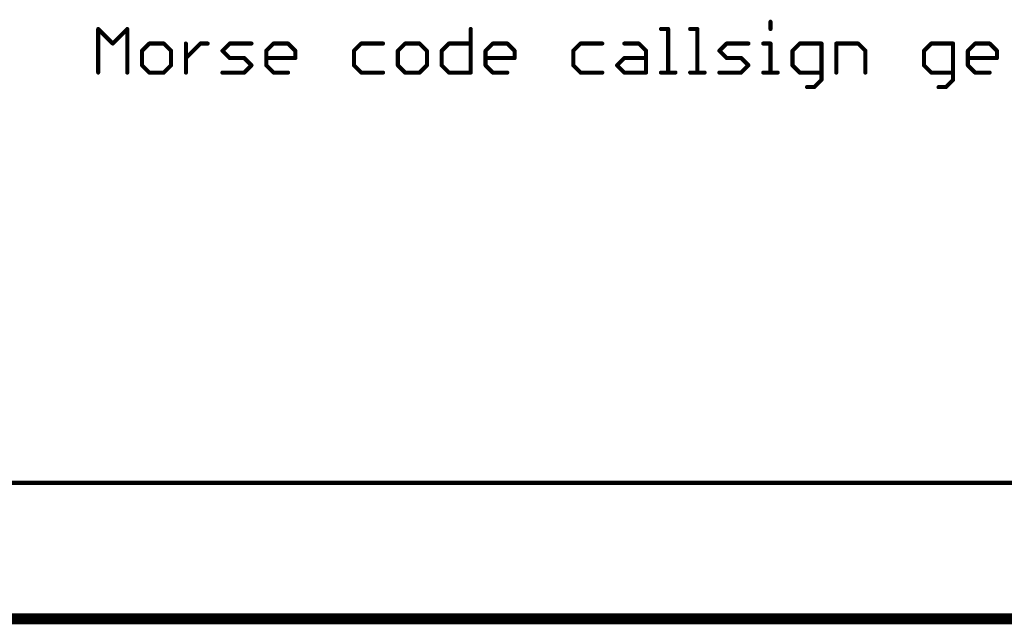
# Model space of a CAD drawing. Extents: x -195 to 102, y 51 to 111.
# Tile 5 of 15: x -122 to -85, y 89 to 111. Entities that reach past the tile are written whole.
import ezdxf

# ---------------------------------------------------------------- set-up
doc = ezdxf.new("R2010")
doc.units = 0
doc.layers.add('91', color=94, linetype='CONTINUOUS')
doc.layers.add('94', color=14, linetype='CONTINUOUS')

msp = doc.modelspace()

# ---------------------------------------------------------------- linework, layer by layer
at = {"layer": '91', "const_width": 0.1524}
for points in [[(-94.2024, 111.1944), (-94.2024, 110.9232)], [(-119.3038, 109.2962), (-119.3038, 110.9232)], [(-119.3038, 110.9232), (-118.7615, 110.3809)], [(-118.7615, 110.3809), (-118.2191, 110.9232)], [(-118.2191, 110.9232), (-118.2191, 109.2962)], [(-105.3948, 110.9232), (-105.3948, 109.2962)], [(-98.2936, 110.9232), (-98.0225, 110.9232)], [(-98.0225, 110.9232), (-98.0225, 109.2962)], [(-97.2022, 110.9232), (-96.931, 110.9232)], [(-96.931, 110.9232), (-96.931, 109.2962)], [(-117.3955, 110.3809), (-117.6666, 110.1097)], [(-116.8531, 110.3809), (-117.3955, 110.3809)], [(-116.582, 110.1097), (-116.8531, 110.3809)], [(-116.0295, 109.2962), (-116.0295, 110.3809)], [(-116.0295, 109.8385), (-115.4872, 110.3809)], [(-115.4872, 110.3809), (-115.216, 110.3809)], [(-114.6652, 110.1097), (-114.394, 110.3809)], [(-114.394, 110.3809), (-113.5805, 110.3809)], [(-113.028, 110.1097), (-112.7569, 110.3809)], [(-112.7569, 110.3809), (-112.2145, 110.3809)], [(-112.2145, 110.3809), (-111.9434, 110.1097)], [(-109.4826, 110.3809), (-109.7537, 110.1097)], [(-108.6691, 110.3809), (-109.4826, 110.3809)], [(-107.8454, 110.3809), (-108.1166, 110.1097)], [(-107.3031, 110.3809), (-107.8454, 110.3809)], [(-107.0319, 110.1097), (-107.3031, 110.3809)], [(-106.4794, 110.1097), (-106.2082, 110.3809)], [(-106.2082, 110.3809), (-105.3948, 110.3809)], [(-104.8423, 110.1097), (-104.5711, 110.3809)], [(-104.5711, 110.3809), (-104.0288, 110.3809)], [(-104.0288, 110.3809), (-103.7576, 110.1097)], [(-101.2968, 110.3809), (-101.5679, 110.1097)], [(-100.4833, 110.3809), (-101.2968, 110.3809)], [(-99.6596, 110.3809), (-99.1173, 110.3809)], [(-99.1173, 110.3809), (-98.8461, 110.1097)], [(-96.1108, 110.1097), (-95.8396, 110.3809)], [(-95.8396, 110.3809), (-95.0261, 110.3809)], [(-94.4736, 110.3809), (-94.2024, 110.3809)], [(-94.2024, 110.3809), (-94.2024, 109.2962)], [(-93.111, 110.3809), (-93.3822, 110.1097)], [(-92.2975, 110.3809), (-93.111, 110.3809)], [(-92.2975, 109.025), (-92.2975, 110.3809)], [(-91.745, 109.2962), (-91.745, 110.3809)], [(-91.745, 110.3809), (-90.9315, 110.3809)], [(-90.9315, 110.3809), (-90.6603, 110.1097)], [(-88.1995, 110.3809), (-88.4707, 110.1097)], [(-87.386, 110.3809), (-88.1995, 110.3809)], [(-87.386, 109.025), (-87.386, 110.3809)], [(-86.8335, 110.1097), (-86.5624, 110.3809)], [(-86.5624, 110.3809), (-86.02, 110.3809)], [(-86.02, 110.3809), (-85.7489, 110.1097)], [(-117.6666, 110.1097), (-117.6666, 109.5674)], [(-116.582, 109.5674), (-116.582, 110.1097)], [(-114.394, 109.8385), (-114.6652, 110.1097)], [(-113.028, 109.5674), (-113.028, 110.1097)], [(-111.9434, 110.1097), (-111.9434, 109.8385)], [(-109.7537, 110.1097), (-109.7537, 109.5674)], [(-108.1166, 110.1097), (-108.1166, 109.5674)], [(-107.0319, 109.5674), (-107.0319, 110.1097)], [(-106.4794, 109.5674), (-106.4794, 110.1097)], [(-104.8423, 109.5674), (-104.8423, 110.1097)], [(-103.7576, 110.1097), (-103.7576, 109.8385)], [(-101.5679, 110.1097), (-101.5679, 109.5674)], [(-98.8461, 110.1097), (-98.8461, 109.2962)], [(-95.8396, 109.8385), (-96.1108, 110.1097)], [(-93.3822, 110.1097), (-93.3822, 109.5674)], [(-90.6603, 110.1097), (-90.6603, 109.2962)], [(-88.4707, 110.1097), (-88.4707, 109.5674)], [(-86.8335, 109.5674), (-86.8335, 110.1097)], [(-85.7489, 110.1097), (-85.7489, 109.8385)], [(-117.6666, 109.5674), (-117.3955, 109.2962)], [(-116.8531, 109.2962), (-116.582, 109.5674)], [(-113.8517, 109.8385), (-114.394, 109.8385)], [(-113.5805, 109.5674), (-113.8517, 109.8385)], [(-113.8517, 109.2962), (-113.5805, 109.5674)], [(-111.9434, 109.8385), (-113.028, 109.8385)], [(-112.7569, 109.2962), (-113.028, 109.5674)], [(-109.7537, 109.5674), (-109.4826, 109.2962)], [(-108.1166, 109.5674), (-107.8454, 109.2962)], [(-107.3031, 109.2962), (-107.0319, 109.5674)], [(-106.2082, 109.2962), (-106.4794, 109.5674)], [(-103.7576, 109.8385), (-104.8423, 109.8385)], [(-104.5711, 109.2962), (-104.8423, 109.5674)], [(-101.5679, 109.5674), (-101.2968, 109.2962)], [(-99.9308, 109.5674), (-99.6596, 109.8385)], [(-99.6596, 109.2962), (-99.9308, 109.5674)], [(-99.6596, 109.8385), (-98.8461, 109.8385)], [(-95.2973, 109.8385), (-95.8396, 109.8385)], [(-95.0261, 109.5674), (-95.2973, 109.8385)], [(-95.2973, 109.2962), (-95.0261, 109.5674)], [(-93.3822, 109.5674), (-93.111, 109.2962)], [(-88.4707, 109.5674), (-88.1995, 109.2962)], [(-85.7489, 109.8385), (-86.8335, 109.8385)], [(-86.5624, 109.2962), (-86.8335, 109.5674)], [(-117.3955, 109.2962), (-116.8531, 109.2962)], [(-114.6652, 109.2962), (-113.8517, 109.2962)], [(-112.2145, 109.2962), (-112.7569, 109.2962)], [(-109.4826, 109.2962), (-108.6691, 109.2962)], [(-107.8454, 109.2962), (-107.3031, 109.2962)], [(-105.3948, 109.2962), (-106.2082, 109.2962)], [(-104.0288, 109.2962), (-104.5711, 109.2962)], [(-101.2968, 109.2962), (-100.4833, 109.2962)], [(-98.8461, 109.2962), (-99.6596, 109.2962)], [(-98.2936, 109.2962), (-97.7513, 109.2962)], [(-97.2022, 109.2962), (-96.6599, 109.2962)], [(-96.1108, 109.2962), (-95.2973, 109.2962)], [(-94.4736, 109.2962), (-93.9313, 109.2962)], [(-93.111, 109.2962), (-92.2975, 109.2962)], [(-88.1995, 109.2962), (-87.386, 109.2962)], [(-86.02, 109.2962), (-86.5624, 109.2962)], [(-92.8398, 108.7539), (-92.5687, 108.7539)], [(-92.5687, 108.7539), (-92.2975, 109.025)], [(-87.9284, 108.7539), (-87.6572, 108.7539)], [(-87.6572, 108.7539), (-87.386, 109.025)], [(-160.02, 93.98), (53.34, 93.98)]]:
    msp.add_lwpolyline(points, dxfattribs=at)
at = {"layer": '91', "const_width": 0.0762}
for points in [[(-94.1643, 111.1944, 1), (-94.2405, 111.1944)], [(-119.2657, 110.9232, 1), (-119.3419, 110.9232)], [(-119.2769, 110.9501, 1), (-119.3307, 110.8962)], [(-118.181, 110.9232, 1), (-118.2572, 110.9232)], [(-118.1922, 110.8962, 1), (-118.2461, 110.9501)], [(-105.3567, 110.9232, 1), (-105.4329, 110.9232)], [(-98.2936, 110.9613, 1), (-98.2936, 110.8851)], [(-97.9844, 110.9232, 1), (-98.0606, 110.9232)], [(-98.0225, 110.8851, 1), (-98.0225, 110.9613)], [(-97.2022, 110.9613, 1), (-97.2022, 110.8851)], [(-96.8929, 110.9232, 1), (-96.9691, 110.9232)], [(-96.931, 110.8851, 1), (-96.931, 110.9613)], [(-94.2405, 110.9232, 1), (-94.1643, 110.9232)], [(-118.7884, 110.4078, 1), (-118.7345, 110.3539)], [(-118.7884, 110.3539, 1), (-118.7345, 110.4078)], [(-117.3955, 110.419, 1), (-117.3955, 110.3428)], [(-117.3685, 110.3539, 1), (-117.4224, 110.4078)], [(-116.8262, 110.4078, 1), (-116.8801, 110.3539)], [(-116.8531, 110.3428, 1), (-116.8531, 110.419)], [(-115.9914, 110.3809, 1), (-116.0676, 110.3809)], [(-115.4872, 110.419, 1), (-115.4872, 110.3428)], [(-115.4602, 110.3539, 1), (-115.5141, 110.4078)], [(-115.216, 110.3428, 1), (-115.216, 110.419)], [(-114.394, 110.419, 1), (-114.394, 110.3428)], [(-114.3671, 110.3539, 1), (-114.421, 110.4078)], [(-113.5805, 110.3428, 1), (-113.5805, 110.419)], [(-112.7569, 110.419, 1), (-112.7569, 110.3428)], [(-112.7299, 110.3539, 1), (-112.7838, 110.4078)], [(-112.1876, 110.4078, 1), (-112.2415, 110.3539)], [(-112.2145, 110.3428, 1), (-112.2145, 110.419)], [(-109.4826, 110.419, 1), (-109.4826, 110.3428)], [(-109.4556, 110.3539, 1), (-109.5095, 110.4078)], [(-108.6691, 110.3428, 1), (-108.6691, 110.419)], [(-107.8454, 110.419, 1), (-107.8454, 110.3428)], [(-107.8185, 110.3539, 1), (-107.8723, 110.4078)], [(-107.2761, 110.4078, 1), (-107.33, 110.3539)], [(-107.3031, 110.3428, 1), (-107.3031, 110.419)], [(-106.2082, 110.419, 1), (-106.2082, 110.3428)], [(-106.1813, 110.3539, 1), (-106.2352, 110.4078)], [(-105.3948, 110.3428, 1), (-105.3948, 110.419)], [(-104.5711, 110.419, 1), (-104.5711, 110.3428)], [(-104.5441, 110.3539, 1), (-104.598, 110.4078)], [(-104.0018, 110.4078, 1), (-104.0557, 110.3539)], [(-104.0288, 110.3428, 1), (-104.0288, 110.419)], [(-101.2968, 110.419, 1), (-101.2968, 110.3428)], [(-101.2698, 110.3539, 1), (-101.3237, 110.4078)], [(-100.4833, 110.3428, 1), (-100.4833, 110.419)], [(-99.6596, 110.419, 1), (-99.6596, 110.3428)], [(-99.0903, 110.4078, 1), (-99.1442, 110.3539)], [(-99.1173, 110.3428, 1), (-99.1173, 110.419)], [(-95.8396, 110.419, 1), (-95.8396, 110.3428)], [(-95.8126, 110.3539, 1), (-95.8665, 110.4078)], [(-95.0261, 110.3428, 1), (-95.0261, 110.419)], [(-94.4736, 110.419, 1), (-94.4736, 110.3428)], [(-94.1643, 110.3809, 1), (-94.2405, 110.3809)], [(-94.2024, 110.3428, 1), (-94.2024, 110.419)], [(-93.111, 110.419, 1), (-93.111, 110.3428)], [(-93.0841, 110.3539, 1), (-93.1379, 110.4078)], [(-92.2594, 110.3809, 1), (-92.3356, 110.3809)], [(-92.2975, 110.3428, 1), (-92.2975, 110.419)], [(-91.7069, 110.3809, 1), (-91.7831, 110.3809)], [(-91.745, 110.419, 1), (-91.745, 110.3428)], [(-90.9046, 110.4078, 1), (-90.9585, 110.3539)], [(-90.9315, 110.3428, 1), (-90.9315, 110.419)], [(-88.1995, 110.419, 1), (-88.1995, 110.3428)], [(-88.1726, 110.3539, 1), (-88.2265, 110.4078)], [(-87.3479, 110.3809, 1), (-87.4241, 110.3809)], [(-87.386, 110.3428, 1), (-87.386, 110.419)], [(-86.5624, 110.419, 1), (-86.5624, 110.3428)], [(-86.5354, 110.3539, 1), (-86.5893, 110.4078)], [(-85.9931, 110.4078, 1), (-86.047, 110.3539)], [(-86.02, 110.3428, 1), (-86.02, 110.419)], [(-117.6285, 110.1097, 1), (-117.7047, 110.1097)], [(-117.6936, 110.1366, 1), (-117.6397, 110.0828)], [(-116.5439, 110.1097, 1), (-116.6201, 110.1097)], [(-116.6089, 110.0828, 1), (-116.555, 110.1366)], [(-114.6382, 110.1366, 1), (-114.6921, 110.0828)], [(-114.6921, 110.1366, 1), (-114.6382, 110.0828)], [(-112.9899, 110.1097, 1), (-113.0661, 110.1097)], [(-113.055, 110.1366, 1), (-113.0011, 110.0828)], [(-111.9053, 110.1097, 1), (-111.9815, 110.1097)], [(-111.9703, 110.0828, 1), (-111.9164, 110.1366)], [(-109.7156, 110.1097, 1), (-109.7918, 110.1097)], [(-109.7807, 110.1366, 1), (-109.7268, 110.0828)], [(-108.0785, 110.1097, 1), (-108.1547, 110.1097)], [(-108.1435, 110.1366, 1), (-108.0896, 110.0828)], [(-106.9938, 110.1097, 1), (-107.07, 110.1097)], [(-107.0588, 110.0828, 1), (-107.005, 110.1366)], [(-106.4413, 110.1097, 1), (-106.5175, 110.1097)], [(-106.5064, 110.1366, 1), (-106.4525, 110.0828)], [(-104.8042, 110.1097, 1), (-104.8804, 110.1097)], [(-104.8692, 110.1366, 1), (-104.8153, 110.0828)], [(-103.7195, 110.1097, 1), (-103.7957, 110.1097)], [(-103.7845, 110.0828, 1), (-103.7307, 110.1366)], [(-101.5298, 110.1097, 1), (-101.606, 110.1097)], [(-101.5949, 110.1366, 1), (-101.541, 110.0828)], [(-98.808, 110.1097, 1), (-98.8842, 110.1097)], [(-98.8731, 110.0828, 1), (-98.8192, 110.1366)], [(-96.0838, 110.1366, 1), (-96.1377, 110.0828)], [(-96.1377, 110.1366, 1), (-96.0838, 110.0828)], [(-93.3441, 110.1097, 1), (-93.4203, 110.1097)], [(-93.4091, 110.1366, 1), (-93.3552, 110.0828)], [(-90.6222, 110.1097, 1), (-90.6984, 110.1097)], [(-90.6873, 110.0828, 1), (-90.6334, 110.1366)], [(-88.4326, 110.1097, 1), (-88.5088, 110.1097)], [(-88.4976, 110.1366, 1), (-88.4437, 110.0828)], [(-86.7954, 110.1097, 1), (-86.8716, 110.1097)], [(-86.8605, 110.1366, 1), (-86.8066, 110.0828)], [(-85.7108, 110.1097, 1), (-85.787, 110.1097)], [(-85.7758, 110.0828, 1), (-85.7219, 110.1366)], [(-117.6397, 109.5943, 1), (-117.6936, 109.5404)], [(-117.7047, 109.5674, 1), (-117.6285, 109.5674)], [(-116.6201, 109.5674, 1), (-116.5439, 109.5674)], [(-116.555, 109.5404, 1), (-116.6089, 109.5943)], [(-116.0564, 109.8655, 1), (-116.0025, 109.8116)], [(-114.394, 109.8766, 1), (-114.394, 109.8004)], [(-114.421, 109.8116, 1), (-114.3671, 109.8655)], [(-113.8248, 109.8655, 1), (-113.8786, 109.8116)], [(-113.8517, 109.8004, 1), (-113.8517, 109.8766)], [(-113.5536, 109.5404, 1), (-113.6075, 109.5943)], [(-113.6075, 109.5404, 1), (-113.5536, 109.5943)], [(-113.0011, 109.5943, 1), (-113.055, 109.5404)], [(-113.028, 109.8766, 1), (-113.028, 109.8004)], [(-113.0661, 109.5674, 1), (-112.9899, 109.5674)], [(-111.9815, 109.8385, 1), (-111.9053, 109.8385)], [(-111.9434, 109.8004, 1), (-111.9434, 109.8766)], [(-109.7268, 109.5943, 1), (-109.7807, 109.5404)], [(-109.7918, 109.5674, 1), (-109.7156, 109.5674)], [(-108.0896, 109.5943, 1), (-108.1435, 109.5404)], [(-108.1547, 109.5674, 1), (-108.0785, 109.5674)], [(-107.07, 109.5674, 1), (-106.9938, 109.5674)], [(-107.005, 109.5404, 1), (-107.0588, 109.5943)], [(-106.4525, 109.5943, 1), (-106.5064, 109.5404)], [(-106.5175, 109.5674, 1), (-106.4413, 109.5674)], [(-104.8423, 109.8766, 1), (-104.8423, 109.8004)], [(-104.8153, 109.5943, 1), (-104.8692, 109.5404)], [(-104.8804, 109.5674, 1), (-104.8042, 109.5674)], [(-103.7957, 109.8385, 1), (-103.7195, 109.8385)], [(-103.7576, 109.8004, 1), (-103.7576, 109.8766)], [(-101.541, 109.5943, 1), (-101.5949, 109.5404)], [(-101.606, 109.5674, 1), (-101.5298, 109.5674)], [(-99.9038, 109.5943, 1), (-99.9577, 109.5404)], [(-99.9577, 109.5943, 1), (-99.9038, 109.5404)], [(-99.6596, 109.8766, 1), (-99.6596, 109.8004)], [(-99.6327, 109.8116, 1), (-99.6866, 109.8655)], [(-98.8461, 109.8004, 1), (-98.8461, 109.8766)], [(-95.8396, 109.8766, 1), (-95.8396, 109.8004)], [(-95.8665, 109.8116, 1), (-95.8126, 109.8655)], [(-95.2703, 109.8655, 1), (-95.3242, 109.8116)], [(-95.2973, 109.8004, 1), (-95.2973, 109.8766)], [(-94.9992, 109.5404, 1), (-95.053, 109.5943)], [(-95.053, 109.5404, 1), (-94.9992, 109.5943)], [(-93.3552, 109.5943, 1), (-93.4091, 109.5404)], [(-93.4203, 109.5674, 1), (-93.3441, 109.5674)], [(-88.4437, 109.5943, 1), (-88.4976, 109.5404)], [(-88.5088, 109.5674, 1), (-88.4326, 109.5674)], [(-86.8066, 109.5943, 1), (-86.8605, 109.5404)], [(-86.8335, 109.8766, 1), (-86.8335, 109.8004)], [(-86.8716, 109.5674, 1), (-86.7954, 109.5674)], [(-85.787, 109.8385, 1), (-85.7108, 109.8385)], [(-85.7489, 109.8004, 1), (-85.7489, 109.8766)], [(-119.3419, 109.2962, 1), (-119.2657, 109.2962)], [(-118.2572, 109.2962, 1), (-118.181, 109.2962)], [(-117.3955, 109.3343, 1), (-117.3955, 109.2581)], [(-117.4224, 109.2693, 1), (-117.3685, 109.3231)], [(-116.8801, 109.3231, 1), (-116.8262, 109.2693)], [(-116.8531, 109.2581, 1), (-116.8531, 109.3343)], [(-116.0676, 109.2962, 1), (-115.9914, 109.2962)], [(-114.6652, 109.3343, 1), (-114.6652, 109.2581)], [(-113.8786, 109.3231, 1), (-113.8248, 109.2693)], [(-113.8517, 109.2581, 1), (-113.8517, 109.3343)], [(-112.7569, 109.3343, 1), (-112.7569, 109.2581)], [(-112.7838, 109.2693, 1), (-112.7299, 109.3231)], [(-112.2145, 109.2581, 1), (-112.2145, 109.3343)], [(-109.4826, 109.3343, 1), (-109.4826, 109.2581)], [(-109.5095, 109.2693, 1), (-109.4556, 109.3231)], [(-108.6691, 109.2581, 1), (-108.6691, 109.3343)], [(-107.8454, 109.3343, 1), (-107.8454, 109.2581)], [(-107.8723, 109.2693, 1), (-107.8185, 109.3231)], [(-107.33, 109.3231, 1), (-107.2761, 109.2693)], [(-107.3031, 109.2581, 1), (-107.3031, 109.3343)], [(-106.2082, 109.3343, 1), (-106.2082, 109.2581)], [(-106.2352, 109.2693, 1), (-106.1813, 109.3231)], [(-105.4329, 109.2962, 1), (-105.3567, 109.2962)], [(-105.3948, 109.2581, 1), (-105.3948, 109.3343)], [(-104.5711, 109.3343, 1), (-104.5711, 109.2581)], [(-104.598, 109.2693, 1), (-104.5441, 109.3231)], [(-104.0288, 109.2581, 1), (-104.0288, 109.3343)], [(-101.2968, 109.3343, 1), (-101.2968, 109.2581)], [(-101.3237, 109.2693, 1), (-101.2698, 109.3231)], [(-100.4833, 109.2581, 1), (-100.4833, 109.3343)], [(-99.6596, 109.3343, 1), (-99.6596, 109.2581)], [(-99.6866, 109.2693, 1), (-99.6327, 109.3231)], [(-98.8842, 109.2962, 1), (-98.808, 109.2962)], [(-98.8461, 109.2581, 1), (-98.8461, 109.3343)], [(-98.2936, 109.3343, 1), (-98.2936, 109.2581)], [(-98.0606, 109.2962, 1), (-97.9844, 109.2962)], [(-97.7513, 109.2581, 1), (-97.7513, 109.3343)], [(-97.2022, 109.3343, 1), (-97.2022, 109.2581)], [(-96.9691, 109.2962, 1), (-96.8929, 109.2962)], [(-96.6599, 109.2581, 1), (-96.6599, 109.3343)], [(-96.1108, 109.3343, 1), (-96.1108, 109.2581)], [(-95.3242, 109.3231, 1), (-95.2703, 109.2693)], [(-95.2973, 109.2581, 1), (-95.2973, 109.3343)], [(-94.4736, 109.3343, 1), (-94.4736, 109.2581)], [(-94.2405, 109.2962, 1), (-94.1643, 109.2962)], [(-93.9313, 109.2581, 1), (-93.9313, 109.3343)], [(-93.111, 109.3343, 1), (-93.111, 109.2581)], [(-93.1379, 109.2693, 1), (-93.0841, 109.3231)], [(-92.2975, 109.2581, 1), (-92.2975, 109.3343)], [(-91.7831, 109.2962, 1), (-91.7069, 109.2962)], [(-90.6984, 109.2962, 1), (-90.6222, 109.2962)], [(-88.1995, 109.3343, 1), (-88.1995, 109.2581)], [(-88.2265, 109.2693, 1), (-88.1726, 109.3231)], [(-87.386, 109.2581, 1), (-87.386, 109.3343)], [(-86.5624, 109.3343, 1), (-86.5624, 109.2581)], [(-86.5893, 109.2693, 1), (-86.5354, 109.3231)], [(-86.02, 109.2581, 1), (-86.02, 109.3343)], [(-92.8398, 108.792, 1), (-92.8398, 108.7158)], [(-92.5956, 108.7808, 1), (-92.5417, 108.7269)], [(-92.5687, 108.7158, 1), (-92.5687, 108.792)], [(-92.3356, 109.025, 1), (-92.2594, 109.025)], [(-92.2706, 108.9981, 1), (-92.3244, 109.052)], [(-87.9284, 108.792, 1), (-87.9284, 108.7158)], [(-87.6841, 108.7808, 1), (-87.6303, 108.7269)], [(-87.6572, 108.7158, 1), (-87.6572, 108.792)], [(-87.4241, 109.025, 1), (-87.3479, 109.025)], [(-87.3591, 108.9981, 1), (-87.413, 109.052)]]:
    msp.add_lwpolyline(points, format="xyb", dxfattribs=at)
at = {"layer": '94', "const_width": 0.4064}
msp.add_lwpolyline([(10.16, 88.9), (-147.32, 88.9)], dxfattribs=at)

doc.saveas('drawing.dxf')
